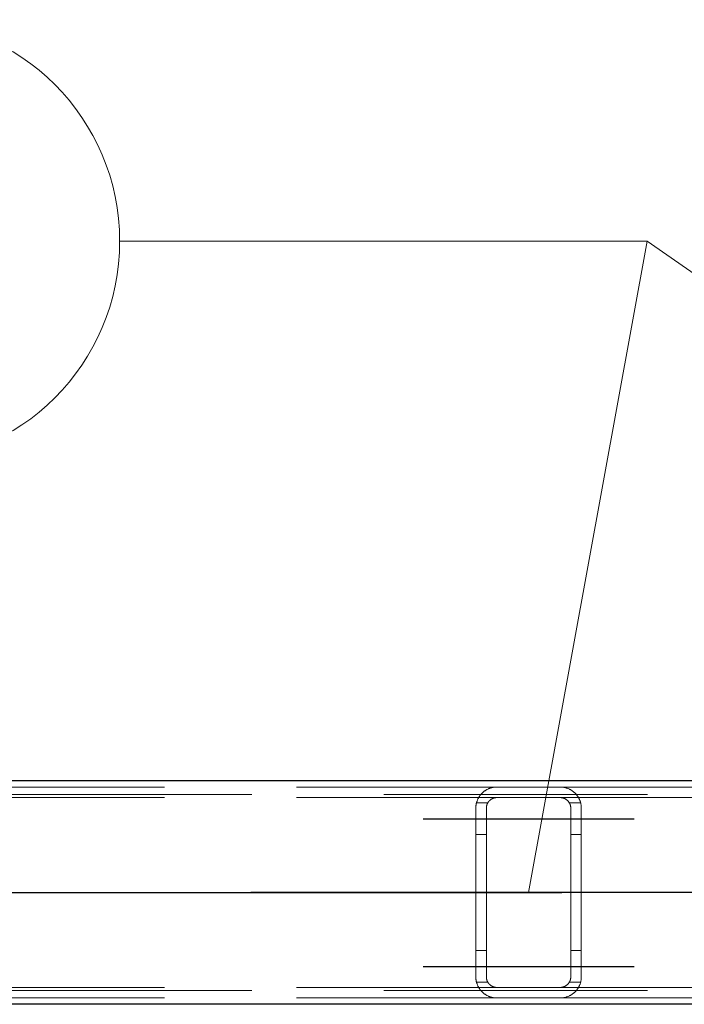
# Model space of a CAD drawing. Header units: millimetres. Extents: x -851 to 2, y 9346 to 10016.
# Tile 213 of 256: x -758.69 to -752.39, y 9760.51 to 9769.85. Entities that reach past the tile are written whole.
import ezdxf

# ---------------------------------------------------------------- set-up
doc = ezdxf.new("R2010")
doc.units = ezdxf.units.MM
doc.header["$LTSCALE"] = 10
doc.linetypes.add('HIDDEN', pattern=[0.375, 0.25, -0.125])
doc.linetypes.add('MITTE', pattern=[2, 1.25, -0.25, 0.25, -0.25])
for name, color, linetype, lineweight in [('PS_Hidden', 2, 'HIDDEN', 9), ('PS_Pos', 1, 'Continuous', 15), ('PS_Shape', 161, 'Continuous', 30), ('PS_SOLID', 7, 'Continuous', 30)]:
    doc.layers.add(name, color=color, linetype=linetype, lineweight=lineweight)
doc.layers.add('PS_Mid', color=5, linetype='MITTE')
doc.styles.add('simplex', font='simplex.shx', dxfattribs={"width": 0.75})

# ---------------------------------------------------------------- blocks, each defined once
blk = doc.blocks.new('*X547')
at = {"layer": 'PS_Hidden', "color": 2, "linetype": 'HIDDEN'}
for p, q in [((-763.5684, 9762.5749), (-754.1684, 9762.5749)), ((-754.3087, 9762.5174), (-754.3055, 9762.5205)), ((-754.3055, 9762.5205), (-754.3022, 9762.5235)), ((-754.3022, 9762.5235), (-754.2989, 9762.5264)), ((-754.2989, 9762.5264), (-754.2955, 9762.5293)), ((-754.2955, 9762.5293), (-754.2921, 9762.532)), ((-754.2921, 9762.532), (-754.2886, 9762.5347)), ((-754.2886, 9762.5347), (-754.2849, 9762.5374)), ((-754.2849, 9762.5374), (-754.281, 9762.5401)), ((-754.281, 9762.5401), (-754.277, 9762.5428)), ((-754.277, 9762.5428), (-754.2728, 9762.5454)), ((-754.2728, 9762.5454), (-754.2685, 9762.548)), ((-754.2685, 9762.548), (-754.264, 9762.5505)), ((-754.264, 9762.5505), (-754.2594, 9762.5529)), ((-754.2594, 9762.5529), (-754.2546, 9762.5553)), ((-754.2546, 9762.5553), (-754.2497, 9762.5575)), ((-754.2497, 9762.5575), (-754.2447, 9762.5597)), ((-754.2447, 9762.5597), (-754.2395, 9762.5618)), ((-754.2395, 9762.5618), (-754.2343, 9762.5637)), ((-754.2343, 9762.5637), (-754.2289, 9762.5655)), ((-754.2289, 9762.5655), (-754.2234, 9762.5672)), ((-754.2234, 9762.5672), (-754.2176, 9762.5687)), ((-754.2176, 9762.5687), (-754.2114, 9762.5702)), ((-754.2114, 9762.5702), (-754.2048, 9762.5715)), ((-754.2048, 9762.5715), (-754.1979, 9762.5727)), ((-754.1979, 9762.5727), (-754.1907, 9762.5736)), ((-754.1907, 9762.5736), (-754.1833, 9762.5743)), ((-754.1833, 9762.5743), (-754.1758, 9762.5748)), ((-754.1758, 9762.5748), (-754.1684, 9762.5749)), ((-754.1684, 9762.5749), (-753.5684, 9762.5749)), ((-754.1684, 9762.5749), (-754.1684, 9762.5749)), ((-753.5684, 9762.5749), (-753.5612, 9762.5748)), ((-753.5684, 9762.5749), (-744.1684, 9762.5749)), ((-753.5612, 9762.5748), (-753.554, 9762.5744)), ((-753.554, 9762.5744), (-753.5468, 9762.5737)), ((-753.5468, 9762.5737), (-753.5396, 9762.5728)), ((-753.5396, 9762.5728), (-753.5326, 9762.5717)), ((-753.5326, 9762.5717), (-753.5259, 9762.5703)), ((-753.5259, 9762.5703), (-753.5194, 9762.5688)), ((-753.5194, 9762.5688), (-753.5133, 9762.5671)), ((-753.5133, 9762.5671), (-753.5075, 9762.5654)), ((-753.5075, 9762.5654), (-753.502, 9762.5636)), ((-753.502, 9762.5636), (-753.4967, 9762.5616)), ((-753.4967, 9762.5616), (-753.4916, 9762.5595)), ((-753.4916, 9762.5595), (-753.4865, 9762.5574)), ((-753.4865, 9762.5574), (-753.4816, 9762.5551)), ((-753.4816, 9762.5551), (-753.4768, 9762.5527)), ((-753.4768, 9762.5527), (-753.4721, 9762.5502)), ((-753.4721, 9762.5502), (-753.4675, 9762.5476)), ((-753.4675, 9762.5476), (-753.4631, 9762.5449)), ((-753.4631, 9762.5449), (-753.4588, 9762.5422)), ((-753.4588, 9762.5422), (-753.4547, 9762.5394)), ((-753.4547, 9762.5394), (-753.4506, 9762.5365)), ((-753.4506, 9762.5365), (-753.4467, 9762.5336)), ((-753.4467, 9762.5336), (-753.4429, 9762.5306)), ((-753.4429, 9762.5306), (-753.4393, 9762.5276)), ((-753.4393, 9762.5276), (-753.4358, 9762.5246)), ((-753.4358, 9762.5246), (-753.4324, 9762.5216)), ((-753.4324, 9762.5216), (-753.4292, 9762.5185)), ((-486.4917, 9762.5049), (-781.6917, 9762.5049)), ((-763.5684, 9762.4749), (-754.1684, 9762.4749)), ((-754.3625, 9762.4227), (-754.3613, 9762.4274)), ((-754.3613, 9762.4274), (-754.36, 9762.4319)), ((-754.36, 9762.4319), (-754.3586, 9762.4365)), ((-754.3586, 9762.4365), (-754.3571, 9762.4409)), ((-754.3571, 9762.4409), (-754.3555, 9762.4454)), ((-754.3555, 9762.4454), (-754.3538, 9762.4498)), ((-754.3538, 9762.4498), (-754.352, 9762.4541)), ((-754.352, 9762.4541), (-754.3501, 9762.4583)), ((-754.3501, 9762.4583), (-754.3481, 9762.4625)), ((-754.3481, 9762.4625), (-754.3461, 9762.4667)), ((-754.3461, 9762.4667), (-754.3439, 9762.4708)), ((-754.3439, 9762.4708), (-754.3417, 9762.4748)), ((-754.3417, 9762.4748), (-754.3393, 9762.4787)), ((-754.3393, 9762.4787), (-754.3369, 9762.4826)), ((-754.3369, 9762.4826), (-754.3344, 9762.4864)), ((-754.3344, 9762.4864), (-754.3318, 9762.4901)), ((-754.3318, 9762.4901), (-754.3292, 9762.4938)), ((-754.3292, 9762.4938), (-754.3265, 9762.4974)), ((-754.3265, 9762.4974), (-754.3237, 9762.5009)), ((-754.3237, 9762.5009), (-754.3208, 9762.5044)), ((-754.3208, 9762.5044), (-754.3179, 9762.5078)), ((-754.3179, 9762.5078), (-754.3149, 9762.5111)), ((-754.3149, 9762.5111), (-754.3118, 9762.5143)), ((-754.3118, 9762.5143), (-754.3087, 9762.5174)), ((-754.2526, 9762.4287), (-754.2539, 9762.4268)), ((-754.2514, 9762.4307), (-754.2526, 9762.4287)), ((-754.25, 9762.4326), (-754.2514, 9762.4307)), ((-754.2487, 9762.4345), (-754.25, 9762.4326)), ((-754.2473, 9762.4363), (-754.2487, 9762.4345)), ((-754.2458, 9762.4381), (-754.2473, 9762.4363)), ((-754.2443, 9762.4399), (-754.2458, 9762.4381)), ((-754.2428, 9762.4417), (-754.2443, 9762.4399)), ((-754.2412, 9762.4434), (-754.2428, 9762.4417)), ((-754.2396, 9762.4451), (-754.2412, 9762.4434)), ((-754.2379, 9762.4468), (-754.2396, 9762.4451)), ((-754.2362, 9762.4484), (-754.2379, 9762.4468)), ((-754.2344, 9762.45), (-754.2362, 9762.4484)), ((-754.2326, 9762.4515), (-754.2344, 9762.45)), ((-754.2308, 9762.453), (-754.2326, 9762.4515)), ((-754.2289, 9762.4545), (-754.2308, 9762.453)), ((-754.2269, 9762.456), (-754.2289, 9762.4545)), ((-754.2248, 9762.4575), (-754.2269, 9762.456)), ((-754.2226, 9762.4589), (-754.2248, 9762.4575)), ((-754.2204, 9762.4603), (-754.2226, 9762.4589)), ((-754.218, 9762.4617), (-754.2204, 9762.4603)), ((-754.2156, 9762.463), (-754.218, 9762.4617)), ((-754.2132, 9762.4643), (-754.2156, 9762.463)), ((-754.2106, 9762.4655), (-754.2132, 9762.4643)), ((-754.208, 9762.4667), (-754.2106, 9762.4655)), ((-754.2053, 9762.4678), (-754.208, 9762.4667)), ((-754.2025, 9762.4689), (-754.2053, 9762.4678)), ((-754.1997, 9762.4699), (-754.2025, 9762.4689)), ((-754.1968, 9762.4708), (-754.1997, 9762.4699)), ((-754.1939, 9762.4716), (-754.1968, 9762.4708)), ((-754.1909, 9762.4723), (-754.1939, 9762.4716)), ((-754.1878, 9762.473), (-754.1909, 9762.4723)), ((-754.1847, 9762.4736), (-754.1878, 9762.473)), ((-754.1815, 9762.474), (-754.1847, 9762.4736)), ((-754.1783, 9762.4744), (-754.1815, 9762.474)), ((-754.175, 9762.4747), (-754.1783, 9762.4744)), ((-754.1717, 9762.4748), (-754.175, 9762.4747)), ((-754.1684, 9762.4749), (-754.1717, 9762.4748)), ((-753.5684, 9762.4749), (-754.1684, 9762.4749)), ((-753.5652, 9762.4748), (-753.5684, 9762.4749)), ((-753.5684, 9762.4749), (-744.1684, 9762.4749)), ((-753.5619, 9762.4747), (-753.5652, 9762.4748)), ((-753.5585, 9762.4744), (-753.5619, 9762.4747)), ((-753.5552, 9762.474), (-753.5585, 9762.4744)), ((-753.5518, 9762.4735), (-753.5552, 9762.474)), ((-753.5485, 9762.4729), (-753.5518, 9762.4735)), ((-753.5453, 9762.4722), (-753.5485, 9762.4729)), ((-753.5421, 9762.4714), (-753.5453, 9762.4722)), ((-753.5391, 9762.4705), (-753.5421, 9762.4714)), ((-753.5361, 9762.4696), (-753.5391, 9762.4705)), ((-753.5333, 9762.4686), (-753.5361, 9762.4696)), ((-753.5306, 9762.4675), (-753.5333, 9762.4686)), ((-753.528, 9762.4664), (-753.5306, 9762.4675)), ((-753.5254, 9762.4651), (-753.528, 9762.4664)), ((-753.5228, 9762.4639), (-753.5254, 9762.4651)), ((-753.5203, 9762.4625), (-753.5228, 9762.4639)), ((-753.5178, 9762.4611), (-753.5203, 9762.4625)), ((-753.5155, 9762.4596), (-753.5178, 9762.4611)), ((-753.5131, 9762.4581), (-753.5155, 9762.4596)), ((-753.5109, 9762.4566), (-753.5131, 9762.4581)), ((-753.5087, 9762.455), (-753.5109, 9762.4566)), ((-753.5066, 9762.4534), (-753.5087, 9762.455)), ((-753.5045, 9762.4518), (-753.5066, 9762.4534)), ((-753.5026, 9762.4502), (-753.5045, 9762.4518)), ((-753.5007, 9762.4485), (-753.5026, 9762.4502)), ((-753.499, 9762.4469), (-753.5007, 9762.4485)), ((-753.4973, 9762.4453), (-753.499, 9762.4469)), ((-753.4957, 9762.4436), (-753.4973, 9762.4453)), ((-753.4942, 9762.4419), (-753.4957, 9762.4436)), ((-753.4926, 9762.4402), (-753.4942, 9762.4419)), ((-753.4912, 9762.4384), (-753.4926, 9762.4402)), ((-753.4897, 9762.4367), (-753.4912, 9762.4384)), ((-753.4883, 9762.4348), (-753.4897, 9762.4367)), ((-753.487, 9762.433), (-753.4883, 9762.4348)), ((-753.4857, 9762.4311), (-753.487, 9762.433)), ((-753.4844, 9762.4292), (-753.4857, 9762.4311)), ((-753.4832, 9762.4273), (-753.4844, 9762.4292)), ((-753.482, 9762.4253), (-753.4832, 9762.4273)), ((-753.4292, 9762.5185), (-753.4261, 9762.5155)), ((-753.4261, 9762.5155), (-753.4231, 9762.5124)), ((-753.4231, 9762.5124), (-753.4201, 9762.5092)), ((-753.4201, 9762.5092), (-753.4172, 9762.5059)), ((-753.4172, 9762.5059), (-753.4144, 9762.5025)), ((-753.4144, 9762.5025), (-753.4116, 9762.4991)), ((-753.4116, 9762.4991), (-753.4089, 9762.4955)), ((-753.4089, 9762.4955), (-753.4062, 9762.492)), ((-753.4062, 9762.492), (-753.4037, 9762.4883)), ((-753.4037, 9762.4883), (-753.4011, 9762.4846)), ((-753.4011, 9762.4846), (-753.3987, 9762.4807)), ((-753.3987, 9762.4807), (-753.3963, 9762.4769)), ((-753.3963, 9762.4769), (-753.3941, 9762.4729)), ((-753.3941, 9762.4729), (-753.3919, 9762.4689)), ((-753.3919, 9762.4689), (-753.3898, 9762.4649)), ((-753.3898, 9762.4649), (-753.3877, 9762.4607)), ((-753.3877, 9762.4607), (-753.3858, 9762.4566)), ((-753.3858, 9762.4566), (-753.384, 9762.4523)), ((-753.384, 9762.4523), (-753.3822, 9762.448)), ((-753.3822, 9762.448), (-753.3806, 9762.4437)), ((-753.3806, 9762.4437), (-753.379, 9762.4393)), ((-753.379, 9762.4393), (-753.3776, 9762.4348)), ((-753.3776, 9762.4348), (-753.3762, 9762.4303)), ((-753.3762, 9762.4303), (-753.375, 9762.4258)), ((-754.3684, 9762.3749), (-754.3683, 9762.3798)), ((-754.3684, 9760.7749), (-754.3684, 9762.3749)), ((-754.3683, 9762.3798), (-754.3681, 9762.3846)), ((-754.3681, 9762.3846), (-754.3678, 9762.3895)), ((-754.3678, 9762.3895), (-754.3674, 9762.3943)), ((-754.3674, 9762.3943), (-754.3669, 9762.3991)), ((-754.3669, 9762.3991), (-754.3662, 9762.4039)), ((-754.3662, 9762.4039), (-754.3655, 9762.4087)), ((-754.3655, 9762.4087), (-754.3646, 9762.4134)), ((-754.3646, 9762.4134), (-754.3636, 9762.4181)), ((-754.3636, 9762.4181), (-754.3625, 9762.4227)), ((-754.255, 9762.4249), (-754.362, 9762.4249)), ((-754.2683, 9762.3771), (-754.2684, 9762.3749)), ((-754.2684, 9762.3749), (-754.2684, 9762.3749)), ((-754.2684, 9762.3749), (-754.2684, 9760.7749)), ((-754.2681, 9762.3816), (-754.2683, 9762.3793)), ((-754.2683, 9762.3793), (-754.2683, 9762.3771)), ((-754.268, 9762.3838), (-754.2681, 9762.3816)), ((-754.2677, 9762.386), (-754.268, 9762.3838)), ((-754.2675, 9762.3883), (-754.2677, 9762.386)), ((-754.2671, 9762.3905), (-754.2675, 9762.3883)), ((-754.2668, 9762.3927), (-754.2671, 9762.3905)), ((-754.2663, 9762.3949), (-754.2668, 9762.3927)), ((-754.2658, 9762.3972), (-754.2663, 9762.3949)), ((-754.2653, 9762.3994), (-754.2658, 9762.3972)), ((-754.2647, 9762.4016), (-754.2653, 9762.3994)), ((-754.2641, 9762.4038), (-754.2647, 9762.4016)), ((-754.2634, 9762.4059), (-754.2641, 9762.4038)), ((-754.2627, 9762.4081), (-754.2634, 9762.4059)), ((-754.2619, 9762.4103), (-754.2627, 9762.4081)), ((-754.2611, 9762.4124), (-754.2619, 9762.4103)), ((-754.2602, 9762.4145), (-754.2611, 9762.4124)), ((-754.2593, 9762.4166), (-754.2602, 9762.4145)), ((-754.2583, 9762.4187), (-754.2593, 9762.4166)), ((-754.2572, 9762.4207), (-754.2583, 9762.4187)), ((-754.2562, 9762.4228), (-754.2572, 9762.4207)), ((-754.255, 9762.4248), (-754.2562, 9762.4228)), ((-754.2539, 9762.4268), (-754.255, 9762.4248)), ((-753.4809, 9762.4234), (-753.482, 9762.4253)), ((-753.3747, 9762.4249), (-753.4818, 9762.4249)), ((-753.4798, 9762.4214), (-753.4809, 9762.4234)), ((-753.4788, 9762.4194), (-753.4798, 9762.4214)), ((-753.4778, 9762.4173), (-753.4788, 9762.4194)), ((-753.4769, 9762.4153), (-753.4778, 9762.4173)), ((-753.476, 9762.4132), (-753.4769, 9762.4153)), ((-753.4752, 9762.4111), (-753.476, 9762.4132)), ((-753.4744, 9762.409), (-753.4752, 9762.4111)), ((-753.4736, 9762.4069), (-753.4744, 9762.409)), ((-753.473, 9762.4048), (-753.4736, 9762.4069)), ((-753.4723, 9762.4027), (-753.473, 9762.4048)), ((-753.4717, 9762.4005), (-753.4723, 9762.4027)), ((-753.4712, 9762.3984), (-753.4717, 9762.4005)), ((-753.4707, 9762.3962), (-753.4712, 9762.3984)), ((-753.4702, 9762.3941), (-753.4707, 9762.3962)), ((-753.4699, 9762.3919), (-753.4702, 9762.3941)), ((-753.4695, 9762.3898), (-753.4699, 9762.3919)), ((-753.4692, 9762.3876), (-753.4695, 9762.3898)), ((-753.4689, 9762.3855), (-753.4692, 9762.3876)), ((-753.4687, 9762.3833), (-753.4689, 9762.3855)), ((-753.4686, 9762.3812), (-753.4687, 9762.3833)), ((-753.4685, 9762.3791), (-753.4686, 9762.3812)), ((-753.4684, 9762.377), (-753.4685, 9762.3791)), ((-753.4684, 9762.3749), (-753.4684, 9762.377)), ((-753.4684, 9760.7749), (-753.4684, 9762.3749)), ((-753.375, 9762.4258), (-753.3739, 9762.4213)), ((-753.3739, 9762.4213), (-753.3728, 9762.4167)), ((-753.3728, 9762.4167), (-753.3719, 9762.4121)), ((-753.3719, 9762.4121), (-753.3711, 9762.4075)), ((-753.3711, 9762.4075), (-753.3704, 9762.4028)), ((-753.3704, 9762.4028), (-753.3698, 9762.3982)), ((-753.3698, 9762.3982), (-753.3693, 9762.3935)), ((-753.3693, 9762.3935), (-753.3689, 9762.3889)), ((-753.3689, 9762.3889), (-753.3686, 9762.3842)), ((-753.3686, 9762.3842), (-753.3684, 9762.3795)), ((-753.3684, 9762.3795), (-753.3684, 9762.3749)), ((-753.3684, 9762.3749), (-753.3684, 9762.3749)), ((-753.3684, 9762.3749), (-753.3684, 9760.7749)), ((-754.2684, 9762.1249), (-754.3684, 9762.1249)), ((-753.3684, 9762.1249), (-753.4684, 9762.1249)), ((-754.2684, 9761.0249), (-754.3684, 9761.0249)), ((-753.3684, 9761.0249), (-753.4684, 9761.0249)), ((-754.3683, 9760.77), (-754.3684, 9760.7749)), ((-754.3681, 9760.7651), (-754.3683, 9760.77)), ((-754.3678, 9760.7603), (-754.3681, 9760.7651)), ((-754.3674, 9760.7555), (-754.3678, 9760.7603)), ((-754.3669, 9760.7506), (-754.3674, 9760.7555)), ((-754.3662, 9760.7459), (-754.3669, 9760.7506)), ((-754.2684, 9760.7749), (-754.2683, 9760.7727)), ((-754.2683, 9760.7727), (-754.2683, 9760.7705)), ((-754.2683, 9760.7705), (-754.2681, 9760.7682)), ((-754.2681, 9760.7682), (-754.268, 9760.766)), ((-754.268, 9760.766), (-754.2677, 9760.7638)), ((-754.2677, 9760.7638), (-754.2675, 9760.7615)), ((-754.2675, 9760.7615), (-754.2671, 9760.7593)), ((-754.2671, 9760.7593), (-754.2668, 9760.7571)), ((-754.2668, 9760.7571), (-754.2663, 9760.7549)), ((-754.2663, 9760.7549), (-754.2658, 9760.7526)), ((-754.2658, 9760.7526), (-754.2653, 9760.7504)), ((-754.2653, 9760.7504), (-754.2647, 9760.7482)), ((-754.2647, 9760.7482), (-754.2641, 9760.746)), ((-753.473, 9760.745), (-753.4723, 9760.7471)), ((-753.4723, 9760.7471), (-753.4717, 9760.7493)), ((-753.4717, 9760.7493), (-753.4712, 9760.7514)), ((-753.4712, 9760.7514), (-753.4707, 9760.7536)), ((-753.4707, 9760.7536), (-753.4702, 9760.7557)), ((-753.4702, 9760.7557), (-753.4699, 9760.7579)), ((-753.4699, 9760.7579), (-753.4695, 9760.76)), ((-753.4695, 9760.76), (-753.4692, 9760.7622)), ((-753.4692, 9760.7622), (-753.4689, 9760.7643)), ((-753.4689, 9760.7643), (-753.4687, 9760.7664)), ((-753.4687, 9760.7664), (-753.4686, 9760.7686)), ((-753.4686, 9760.7686), (-753.4685, 9760.7707)), ((-753.4685, 9760.7707), (-753.4684, 9760.7728)), ((-753.4684, 9760.7728), (-753.4684, 9760.7749)), ((-753.4684, 9760.7749), (-753.4684, 9760.7749)), ((-753.3704, 9760.7469), (-753.3711, 9760.7423)), ((-753.3698, 9760.7516), (-753.3704, 9760.7469)), ((-753.3693, 9760.7563), (-753.3698, 9760.7516)), ((-753.3689, 9760.7609), (-753.3693, 9760.7563)), ((-753.3686, 9760.7656), (-753.3689, 9760.7609)), ((-753.3684, 9760.7702), (-753.3686, 9760.7656)), ((-753.3684, 9760.7749), (-753.3684, 9760.7702)), ((-763.5684, 9760.6749), (-754.1684, 9760.6749)), ((-754.3655, 9760.7411), (-754.3662, 9760.7459)), ((-754.3646, 9760.7364), (-754.3655, 9760.7411)), ((-754.3636, 9760.7317), (-754.3646, 9760.7364)), ((-754.3625, 9760.727), (-754.3636, 9760.7317)), ((-754.3613, 9760.7224), (-754.3625, 9760.727)), ((-754.255, 9760.7249), (-754.362, 9760.7249)), ((-754.36, 9760.7179), (-754.3613, 9760.7224)), ((-754.3586, 9760.7133), (-754.36, 9760.7179)), ((-754.3571, 9760.7088), (-754.3586, 9760.7133)), ((-754.3555, 9760.7044), (-754.3571, 9760.7088)), ((-754.3538, 9760.7), (-754.3555, 9760.7044)), ((-754.352, 9760.6957), (-754.3538, 9760.7)), ((-754.3501, 9760.6915), (-754.352, 9760.6957)), ((-754.3481, 9760.6872), (-754.3501, 9760.6915)), ((-754.3461, 9760.6831), (-754.3481, 9760.6872)), ((-754.3439, 9760.679), (-754.3461, 9760.6831)), ((-754.3417, 9760.675), (-754.3439, 9760.679)), ((-754.3393, 9760.6711), (-754.3417, 9760.675)), ((-754.3369, 9760.6672), (-754.3393, 9760.6711)), ((-754.3344, 9760.6634), (-754.3369, 9760.6672)), ((-754.3318, 9760.6597), (-754.3344, 9760.6634)), ((-754.3292, 9760.656), (-754.3318, 9760.6597)), ((-754.3265, 9760.6524), (-754.3292, 9760.656)), ((-754.2641, 9760.746), (-754.2634, 9760.7439)), ((-754.2634, 9760.7439), (-754.2627, 9760.7417)), ((-754.2627, 9760.7417), (-754.2619, 9760.7395)), ((-754.2619, 9760.7395), (-754.2611, 9760.7374)), ((-754.2611, 9760.7374), (-754.2602, 9760.7353)), ((-754.2602, 9760.7353), (-754.2593, 9760.7332)), ((-754.2593, 9760.7332), (-754.2583, 9760.7311)), ((-754.2583, 9760.7311), (-754.2572, 9760.729)), ((-754.2572, 9760.729), (-754.2562, 9760.727)), ((-754.2562, 9760.727), (-754.255, 9760.725)), ((-754.255, 9760.725), (-754.2539, 9760.723)), ((-754.2539, 9760.723), (-754.2526, 9760.721)), ((-754.2526, 9760.721), (-754.2514, 9760.7191)), ((-754.2514, 9760.7191), (-754.25, 9760.7172)), ((-754.25, 9760.7172), (-754.2487, 9760.7153)), ((-754.2487, 9760.7153), (-754.2473, 9760.7135)), ((-754.2473, 9760.7135), (-754.2458, 9760.7116)), ((-754.2458, 9760.7116), (-754.2443, 9760.7099)), ((-754.2443, 9760.7099), (-754.2428, 9760.7081)), ((-754.2428, 9760.7081), (-754.2412, 9760.7064)), ((-754.2412, 9760.7064), (-754.2396, 9760.7047)), ((-754.2396, 9760.7047), (-754.2379, 9760.703)), ((-754.2379, 9760.703), (-754.2362, 9760.7014)), ((-754.2362, 9760.7014), (-754.2344, 9760.6998)), ((-754.2344, 9760.6998), (-754.2326, 9760.6983)), ((-754.2326, 9760.6983), (-754.2308, 9760.6968)), ((-754.2308, 9760.6968), (-754.2289, 9760.6953)), ((-754.2289, 9760.6953), (-754.2269, 9760.6938)), ((-754.2269, 9760.6938), (-754.2248, 9760.6923)), ((-754.2248, 9760.6923), (-754.2226, 9760.6909)), ((-754.2226, 9760.6909), (-754.2204, 9760.6895)), ((-754.2204, 9760.6895), (-754.218, 9760.6881)), ((-754.218, 9760.6881), (-754.2156, 9760.6868)), ((-754.2156, 9760.6868), (-754.2132, 9760.6855)), ((-754.2132, 9760.6855), (-754.2106, 9760.6843)), ((-754.2106, 9760.6843), (-754.208, 9760.6831)), ((-754.208, 9760.6831), (-754.2053, 9760.682)), ((-754.2053, 9760.682), (-754.2025, 9760.6809)), ((-754.2025, 9760.6809), (-754.1997, 9760.6799)), ((-754.1997, 9760.6799), (-754.1968, 9760.679)), ((-754.1968, 9760.679), (-754.1939, 9760.6782)), ((-754.1939, 9760.6782), (-754.1909, 9760.6775)), ((-754.1909, 9760.6775), (-754.1878, 9760.6768)), ((-754.1878, 9760.6768), (-754.1847, 9760.6762)), ((-754.1847, 9760.6762), (-754.1815, 9760.6758)), ((-754.1815, 9760.6758), (-754.1783, 9760.6754)), ((-754.1783, 9760.6754), (-754.175, 9760.6751)), ((-754.175, 9760.6751), (-754.1717, 9760.675)), ((-754.1717, 9760.675), (-754.1684, 9760.6749)), ((-754.1684, 9760.6749), (-753.5684, 9760.6749)), ((-754.1684, 9760.6749), (-754.1684, 9760.6749)), ((-753.5684, 9760.6749), (-753.5652, 9760.675)), ((-753.5684, 9760.6749), (-744.1684, 9760.6749)), ((-753.5652, 9760.675), (-753.5619, 9760.6751)), ((-753.5619, 9760.6751), (-753.5585, 9760.6754)), ((-753.5585, 9760.6754), (-753.5552, 9760.6758)), ((-753.5552, 9760.6758), (-753.5518, 9760.6763)), ((-753.5518, 9760.6763), (-753.5485, 9760.6769)), ((-753.5485, 9760.6769), (-753.5453, 9760.6776)), ((-753.5453, 9760.6776), (-753.5421, 9760.6784)), ((-753.5421, 9760.6784), (-753.5391, 9760.6793)), ((-753.5391, 9760.6793), (-753.5361, 9760.6802)), ((-753.5361, 9760.6802), (-753.5333, 9760.6812)), ((-753.5333, 9760.6812), (-753.5306, 9760.6823)), ((-753.5306, 9760.6823), (-753.528, 9760.6834)), ((-753.528, 9760.6834), (-753.5254, 9760.6846)), ((-753.5254, 9760.6846), (-753.5228, 9760.6859)), ((-753.5228, 9760.6859), (-753.5203, 9760.6873)), ((-753.5203, 9760.6873), (-753.5178, 9760.6887)), ((-753.5178, 9760.6887), (-753.5155, 9760.6902)), ((-753.5155, 9760.6902), (-753.5131, 9760.6917)), ((-753.5131, 9760.6917), (-753.5109, 9760.6932)), ((-753.5109, 9760.6932), (-753.5087, 9760.6948)), ((-753.5087, 9760.6948), (-753.5066, 9760.6964)), ((-753.5066, 9760.6964), (-753.5045, 9760.698)), ((-753.5045, 9760.698), (-753.5026, 9760.6996)), ((-753.5026, 9760.6996), (-753.5007, 9760.7013)), ((-753.5007, 9760.7013), (-753.499, 9760.7029)), ((-753.499, 9760.7029), (-753.4973, 9760.7045)), ((-753.4973, 9760.7045), (-753.4957, 9760.7062)), ((-753.4957, 9760.7062), (-753.4942, 9760.7079)), ((-753.4942, 9760.7079), (-753.4926, 9760.7096)), ((-753.4926, 9760.7096), (-753.4912, 9760.7114)), ((-753.4912, 9760.7114), (-753.4897, 9760.7131)), ((-753.4897, 9760.7131), (-753.4883, 9760.715)), ((-753.4883, 9760.715), (-753.487, 9760.7168)), ((-753.487, 9760.7168), (-753.4857, 9760.7187)), ((-753.4857, 9760.7187), (-753.4844, 9760.7206)), ((-753.4844, 9760.7206), (-753.4832, 9760.7225)), ((-753.4832, 9760.7225), (-753.482, 9760.7245)), ((-753.482, 9760.7245), (-753.4809, 9760.7264)), ((-753.3747, 9760.7249), (-753.4818, 9760.7249)), ((-753.4809, 9760.7264), (-753.4798, 9760.7284)), ((-753.4798, 9760.7284), (-753.4788, 9760.7304)), ((-753.4788, 9760.7304), (-753.4778, 9760.7325)), ((-753.4778, 9760.7325), (-753.4769, 9760.7345)), ((-753.4769, 9760.7345), (-753.476, 9760.7366)), ((-753.476, 9760.7366), (-753.4752, 9760.7387)), ((-753.4752, 9760.7387), (-753.4744, 9760.7408)), ((-753.4744, 9760.7408), (-753.4736, 9760.7429)), ((-753.4736, 9760.7429), (-753.473, 9760.745)), ((-753.4089, 9760.6542), (-753.4116, 9760.6507)), ((-753.4062, 9760.6578), (-753.4089, 9760.6542)), ((-753.4037, 9760.6615), (-753.4062, 9760.6578)), ((-753.4011, 9760.6652), (-753.4037, 9760.6615)), ((-753.3987, 9760.669), (-753.4011, 9760.6652)), ((-753.3963, 9760.6729), (-753.3987, 9760.669)), ((-753.3941, 9760.6769), (-753.3963, 9760.6729)), ((-753.3919, 9760.6809), (-753.3941, 9760.6769)), ((-753.3898, 9760.6849), (-753.3919, 9760.6809)), ((-753.3877, 9760.6891), (-753.3898, 9760.6849)), ((-753.3858, 9760.6932), (-753.3877, 9760.6891)), ((-753.384, 9760.6975), (-753.3858, 9760.6932)), ((-753.3822, 9760.7018), (-753.384, 9760.6975)), ((-753.3806, 9760.7061), (-753.3822, 9760.7018)), ((-753.379, 9760.7105), (-753.3806, 9760.7061)), ((-753.3776, 9760.715), (-753.379, 9760.7105)), ((-753.3762, 9760.7194), (-753.3776, 9760.715)), ((-753.375, 9760.724), (-753.3762, 9760.7194)), ((-753.3739, 9760.7285), (-753.375, 9760.724)), ((-753.3728, 9760.7331), (-753.3739, 9760.7285)), ((-753.3719, 9760.7377), (-753.3728, 9760.7331)), ((-753.3711, 9760.7423), (-753.3719, 9760.7377)), ((-486.4917, 9760.6449), (-781.6917, 9760.6449)), ((-763.5684, 9760.5749), (-754.1684, 9760.5749)), ((-754.3237, 9760.6489), (-754.3265, 9760.6524)), ((-754.3208, 9760.6454), (-754.3237, 9760.6489)), ((-754.3179, 9760.642), (-754.3208, 9760.6454)), ((-754.3149, 9760.6387), (-754.3179, 9760.642)), ((-754.3118, 9760.6355), (-754.3149, 9760.6387)), ((-754.3087, 9760.6323), (-754.3118, 9760.6355)), ((-754.3055, 9760.6293), (-754.3087, 9760.6323)), ((-754.3022, 9760.6263), (-754.3055, 9760.6293)), ((-754.2989, 9760.6234), (-754.3022, 9760.6263)), ((-754.2955, 9760.6205), (-754.2989, 9760.6234)), ((-754.2921, 9760.6178), (-754.2955, 9760.6205)), ((-754.2886, 9760.6151), (-754.2921, 9760.6178)), ((-754.2849, 9760.6124), (-754.2886, 9760.6151)), ((-754.281, 9760.6097), (-754.2849, 9760.6124)), ((-754.277, 9760.607), (-754.281, 9760.6097)), ((-754.2728, 9760.6044), (-754.277, 9760.607)), ((-754.2685, 9760.6018), (-754.2728, 9760.6044)), ((-754.264, 9760.5993), (-754.2685, 9760.6018)), ((-754.2594, 9760.5969), (-754.264, 9760.5993)), ((-754.2546, 9760.5945), (-754.2594, 9760.5969)), ((-754.2497, 9760.5922), (-754.2546, 9760.5945)), ((-754.2447, 9760.5901), (-754.2497, 9760.5922)), ((-754.2395, 9760.588), (-754.2447, 9760.5901)), ((-754.2343, 9760.5861), (-754.2395, 9760.588)), ((-754.2289, 9760.5843), (-754.2343, 9760.5861)), ((-754.2234, 9760.5826), (-754.2289, 9760.5843)), ((-754.2176, 9760.5811), (-754.2234, 9760.5826)), ((-754.2114, 9760.5796), (-754.2176, 9760.5811)), ((-754.2048, 9760.5783), (-754.2114, 9760.5796)), ((-754.1979, 9760.5771), (-754.2048, 9760.5783)), ((-754.1907, 9760.5762), (-754.1979, 9760.5771)), ((-754.1833, 9760.5755), (-754.1907, 9760.5762)), ((-754.1758, 9760.575), (-754.1833, 9760.5755)), ((-754.1684, 9760.5749), (-754.1758, 9760.575)), ((-753.5684, 9760.5749), (-754.1684, 9760.5749)), ((-753.5612, 9760.575), (-753.5684, 9760.5749)), ((-753.5684, 9760.5749), (-753.5684, 9760.5749)), ((-753.5684, 9760.5749), (-744.1684, 9760.5749)), ((-753.554, 9760.5754), (-753.5612, 9760.575)), ((-753.5468, 9760.5761), (-753.554, 9760.5754)), ((-753.5396, 9760.577), (-753.5468, 9760.5761)), ((-753.5326, 9760.5781), (-753.5396, 9760.577)), ((-753.5259, 9760.5795), (-753.5326, 9760.5781)), ((-753.5194, 9760.581), (-753.5259, 9760.5795)), ((-753.5133, 9760.5826), (-753.5194, 9760.581)), ((-753.5075, 9760.5844), (-753.5133, 9760.5826)), ((-753.502, 9760.5862), (-753.5075, 9760.5844)), ((-753.4967, 9760.5882), (-753.502, 9760.5862)), ((-753.4916, 9760.5902), (-753.4967, 9760.5882)), ((-753.4865, 9760.5924), (-753.4916, 9760.5902)), ((-753.4816, 9760.5947), (-753.4865, 9760.5924)), ((-753.4768, 9760.5971), (-753.4816, 9760.5947)), ((-753.4721, 9760.5996), (-753.4768, 9760.5971)), ((-753.4675, 9760.6022), (-753.4721, 9760.5996)), ((-753.4631, 9760.6049), (-753.4675, 9760.6022)), ((-753.4588, 9760.6076), (-753.4631, 9760.6049)), ((-753.4547, 9760.6104), (-753.4588, 9760.6076)), ((-753.4506, 9760.6133), (-753.4547, 9760.6104)), ((-753.4467, 9760.6162), (-753.4506, 9760.6133)), ((-753.4429, 9760.6192), (-753.4467, 9760.6162)), ((-753.4393, 9760.6222), (-753.4429, 9760.6192)), ((-753.4358, 9760.6252), (-753.4393, 9760.6222)), ((-753.4324, 9760.6282), (-753.4358, 9760.6252)), ((-753.4292, 9760.6313), (-753.4324, 9760.6282)), ((-753.4261, 9760.6343), (-753.4292, 9760.6313)), ((-753.4231, 9760.6374), (-753.4261, 9760.6343)), ((-753.4201, 9760.6406), (-753.4231, 9760.6374)), ((-753.4172, 9760.6439), (-753.4201, 9760.6406)), ((-753.4144, 9760.6473), (-753.4172, 9760.6439)), ((-753.4116, 9760.6507), (-753.4144, 9760.6473))]:
    blk.add_line(p, q, dxfattribs=at)
at = {"layer": 'PS_Mid', "color": 5, "linetype": 'MITTE'}
for p, q in [((-754.8684, 9762.2749), (-753.7684, 9762.2749)), ((-754.8684, 9762.2749), (-753.7684, 9762.2749)), ((-753.9684, 9762.2749), (-752.8684, 9762.2749)), ((-753.9684, 9762.2749), (-752.8684, 9762.2749)), ((-786.0525, 9761.5749), (-731.6843, 9761.5749)), ((-484.0025, 9761.5749), (-784.1809, 9761.5749)), ((-753.8684, 9761.5749), (-753.8684, 9761.5749)), ((-754.8684, 9760.8749), (-753.7684, 9760.8749)), ((-754.8684, 9760.8749), (-753.7684, 9760.8749)), ((-753.9684, 9760.8749), (-752.8684, 9760.8749)), ((-753.9684, 9760.8749), (-752.8684, 9760.8749))]:
    blk.add_line(p, q, dxfattribs=at)
at = {"layer": 'PS_SOLID', "color": 7, "linetype": 'Continuous'}
for p, q in [((-486.4917, 9762.6349), (-781.6917, 9762.6349)), ((-486.4917, 9760.5149), (-781.6917, 9760.5149))]:
    blk.add_line(p, q, dxfattribs=at)
blk = doc.blocks.new('*X609')
at = {"color": 1}
for p, q in [((-765.6304, 9769.8502), (-759.8447, 9769.8502)), ((-757.7447, 9767.7502), (-752.7447, 9767.7502)), ((-753.8684, 9761.5749), (-752.7447, 9767.7502)), ((-765.6304, 9765.6502), (-759.8447, 9765.6502))]:
    blk.add_line(p, q, dxfattribs=at)
for centre, start, end in [((-765.6304, 9767.7502), 90, 270), ((-759.8447, 9767.7502), 270, 90)]:
    blk.add_arc(centre, 2.1, start, end, dxfattribs=at)
at = {"color": 30, "style": 'simplex', "width": 0.75}
blk.add_text('590', height=3, dxfattribs=at).set_placement((-765.6304, 9766.2502))
blk = doc.blocks.new('*X611')
at = {"color": 1}
for p in [(-757.7447, 9767.7502), (-743.8684, 9761.5749)]:
    blk.add_line(p, (-752.7447, 9767.7502), dxfattribs=at)
blk.add_arc((-759.8447, 9767.7502), 2.1, 270, 90, dxfattribs=at)

msp = doc.modelspace()

# ---------------------------------------------------------------- block references
at = {"layer": 'PS_Pos'}
for name in ['*X609', '*X611']:
    msp.add_blockref(name, (0, 0), dxfattribs=at)
at = {"layer": 'PS_Shape', "color": 31}
msp.add_blockref('*X547', (0, 0), dxfattribs=at)

doc.saveas('drawing.dxf')
